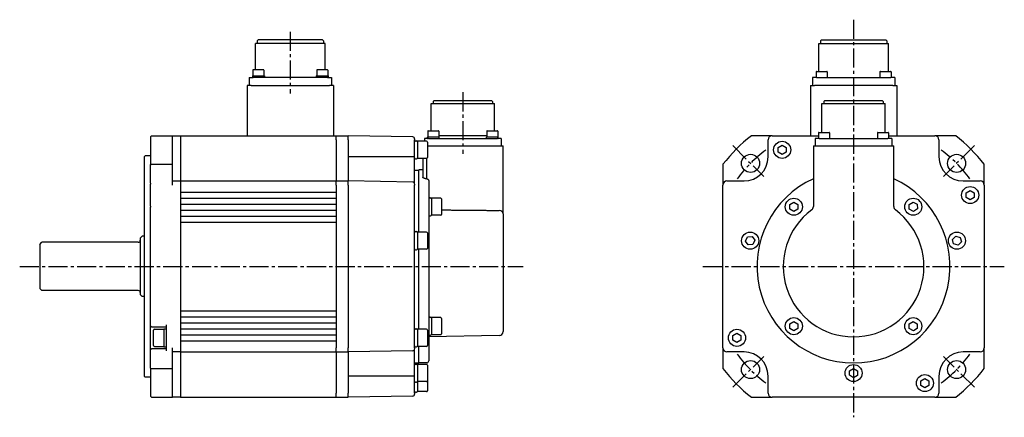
# Model space of a CAD drawing. Header units: millimetres. Extents: x 45132 to 45979, y 16857 to 17054.
# Tile 2 of 2: x 45489 to 45979, y 16857 to 17054. Entities that reach past the tile are written whole.
import ezdxf

# ---------------------------------------------------------------- set-up
doc = ezdxf.new("R2010")
doc.units = ezdxf.units.MM
doc.linetypes.add('CENTER2', pattern=[28.575, 19.05, -3.175, 3.175, -3.175])
doc.layers.add('Center', color=1, linetype='CENTER2')

msp = doc.modelspace()

# ---------------------------------------------------------------- linework, layer by layer
for p, q in [((45641.36, 17042.67), (45606.66, 17042.67)), ((45606.66, 17029.62), (45606.66, 17042.67)), ((45608.01, 17044.47), (45607.51, 17043.97)), ((45607.51, 17043.97), (45607.51, 17042.67)), ((45640.01, 17044.47), (45608.01, 17044.47)), ((45640.01, 17044.47), (45640.51, 17043.97)), ((45640.51, 17043.97), (45640.51, 17042.67)), ((45641.36, 17029.62), (45641.36, 17042.67)), ((45886.9, 17042.67), (45921.6, 17042.67)), ((45886.9, 17028.77), (45886.9, 17042.67)), ((45888.25, 17044.47), (45887.75, 17043.97)), ((45887.75, 17043.97), (45887.75, 17042.67)), ((45888.25, 17044.47), (45920.25, 17044.47)), ((45920.25, 17044.47), (45920.75, 17043.97)), ((45920.75, 17043.97), (45920.75, 17042.67)), ((45921.6, 17028.77), (45921.6, 17042.67)), ((45605.39, 17029.42), (45605.39, 17026.62)), ((45610.69, 17029.62), (45605.59, 17029.62)), ((45610.89, 17029.42), (45610.89, 17026.62)), ((45637.14, 17029.42), (45637.14, 17026.62)), ((45642.44, 17029.62), (45637.34, 17029.62)), ((45642.64, 17029.42), (45642.64, 17026.62)), ((45885.63, 17028.57), (45885.63, 17025.77)), ((45885.83, 17028.77), (45890.93, 17028.77)), ((45891.13, 17028.57), (45891.13, 17025.77)), ((45917.38, 17028.57), (45917.38, 17025.77)), ((45917.58, 17028.77), (45922.68, 17028.77)), ((45922.88, 17028.57), (45922.88, 17025.77)), ((45603.51, 17025.77), (45605.51, 17025.77)), ((45603.51, 17025.77), (45603.51, 17021.77)), ((45605.14, 17026.62), (45611.14, 17026.62)), ((45605.14, 17026.62), (45605.14, 17025.77)), ((45642.51, 17025.77), (45605.51, 17025.77)), ((45611.14, 17026.62), (45611.14, 17025.77)), ((45636.89, 17026.62), (45642.89, 17026.62)), ((45636.89, 17026.62), (45636.89, 17025.77)), ((45642.51, 17025.77), (45644.51, 17025.77)), ((45642.89, 17026.62), (45642.89, 17025.77)), ((45644.51, 17025.77), (45644.51, 17021.77)), ((45885.75, 17025.77), (45883.75, 17025.77)), ((45883.75, 17025.77), (45883.75, 17021.77)), ((45885.75, 17025.77), (45922.75, 17025.77)), ((45924.75, 17025.77), (45922.75, 17025.77)), ((45924.75, 17025.77), (45924.75, 17021.77)), ((45604.51, 17021.77), (45602.51, 17021.77)), ((45602.51, 17021.77), (45602.51, 16996.77)), ((45604.51, 17021.77), (45643.51, 17021.77)), ((45645.51, 17021.77), (45643.51, 17021.77)), ((45645.51, 17021.77), (45645.51, 16996.77)), ((45882.75, 17021.77), (45884.75, 17021.77)), ((45882.75, 17021.77), (45882.75, 16996.77)), ((45923.75, 17021.77), (45884.75, 17021.77)), ((45923.75, 17021.77), (45925.75, 17021.77)), ((45925.75, 17021.77), (45925.75, 16996.77)), ((45695.64, 17014.37), (45695.14, 17013.87)), ((45695.14, 17013.87), (45695.14, 17012.77)), ((45695.64, 17014.37), (45724.14, 17014.37)), ((45724.14, 17014.37), (45724.64, 17013.87)), ((45724.64, 17013.87), (45724.64, 17012.77)), ((45890, 17014.37), (45889.5, 17013.87)), ((45889.5, 17013.87), (45889.5, 17012.77)), ((45890, 17014.37), (45918.5, 17014.37)), ((45918.5, 17014.37), (45919, 17013.87)), ((45919, 17013.87), (45919, 17012.77)), ((45694.14, 17012.77), (45725.64, 17012.77)), ((45694.14, 16999.22), (45694.14, 17012.77)), ((45725.64, 16999.22), (45725.64, 17012.77)), ((45888.5, 17012.77), (45920, 17012.77)), ((45888.5, 16998.37), (45888.5, 17012.77)), ((45920, 16998.37), (45920, 17012.77)), ((45692.46, 16999.02), (45692.46, 16996.22)), ((45692.66, 16999.22), (45697.76, 16999.22)), ((45697.96, 16999.02), (45697.96, 16996.22)), ((45721.82, 16999.02), (45721.82, 16996.22)), ((45722.02, 16999.22), (45727.12, 16999.22)), ((45727.32, 16999.02), (45727.32, 16996.22)), ((45887.02, 16998.37), (45892.12, 16998.37)), ((45916.38, 16998.37), (45921.48, 16998.37)), ((45554.39, 16996.27), (45554.89, 16996.77)), ((45554.39, 16996.27), (45554.39, 16982.4)), ((45554.89, 16996.77), (45565.39, 16996.77)), ((45565.39, 16996.77), (45569.39, 16996.77)), ((45565.39, 16982.58), (45565.39, 16996.77)), ((45569.39, 16996.77), (45646.89, 16996.77)), ((45569.39, 16996.77), (45569.39, 16866.77)), ((45646.89, 16994.77), (45646.89, 16996.77)), ((45646.89, 16994.77), (45646.89, 16996.77)), ((45646.89, 16996.77), (45652.89, 16996.77)), ((45646.89, 16994.77), (45646.89, 16986.27)), ((45646.89, 16994.77), (45646.89, 16986.27)), ((45652.89, 16994.77), (45652.89, 16996.77)), ((45684.9, 16996.21), (45652.89, 16996.77)), ((45652.89, 16994.77), (45652.89, 16996.77)), ((45652.89, 16994.77), (45652.89, 16986.27)), ((45652.89, 16994.77), (45652.89, 16986.27)), ((45685.89, 16995.21), (45685.89, 16994.77)), ((45685.89, 16986.27), (45685.89, 16994.77)), ((45686.39, 16994.26), (45686.74, 16994.26)), ((45687.24, 16994.02), (45687.24, 16985.52)), ((45691.84, 16994.02), (45687.24, 16994.02)), ((45692.84, 16995.37), (45690.84, 16995.37)), ((45690.84, 16995.37), (45690.84, 16994.02)), ((45692.24, 16993.62), (45692.24, 16985.92)), ((45692.3, 16995.57), (45692.3, 16996.02)), ((45692.46, 16996.22), (45697.96, 16996.22)), ((45692.84, 16995.37), (45726.94, 16995.37)), ((45721.82, 16996.77), (45697.96, 16996.77)), ((45698.12, 16995.57), (45698.12, 16996.02)), ((45721.66, 16995.57), (45721.66, 16996.02)), ((45721.82, 16996.22), (45727.32, 16996.22)), ((45728.94, 16995.37), (45726.94, 16995.37)), ((45727.48, 16995.57), (45727.48, 16996.02)), ((45728.94, 16995.37), (45728.94, 16991.77)), ((45863.75, 16996.77), (45853.45, 16996.77)), ((45861.75, 16986.27), (45861.75, 16994.77)), ((45863.75, 16996.77), (45886.82, 16996.77)), ((45887.2, 16995.37), (45885.2, 16995.37)), ((45885.2, 16995.37), (45885.2, 16991.77)), ((45886.82, 16998.17), (45886.82, 16995.37)), ((45887.2, 16995.37), (45921.3, 16995.37)), ((45892.32, 16998.17), (45892.32, 16995.37)), ((45916.18, 16998.17), (45916.18, 16995.37)), ((45923.3, 16995.37), (45921.3, 16995.37)), ((45921.68, 16998.17), (45921.68, 16995.37)), ((45921.68, 16996.77), (45944.75, 16996.77)), ((45923.3, 16995.37), (45923.3, 16991.77)), ((45955.06, 16996.77), (45944.75, 16996.77)), ((45946.75, 16994.77), (45946.75, 16986.27)), ((45692.24, 16991.77), (45727.92, 16991.77)), ((45727.92, 16991.77), (45729.89, 16991.77)), ((45729.89, 16961.25), (45729.89, 16991.77)), ((45866.75, 16990.92), (45868.75, 16992.08)), ((45866.75, 16988.62), (45866.75, 16990.92)), ((45868.75, 16987.46), (45866.75, 16988.62)), ((45868.75, 16992.08), (45870.75, 16990.92)), ((45870.75, 16988.62), (45868.75, 16987.46)), ((45870.75, 16990.92), (45870.75, 16988.62)), ((45884.25, 16991.77), (45886.25, 16991.77)), ((45884.25, 16991.77), (45884.25, 16961.52)), ((45886.25, 16991.77), (45922.25, 16991.77)), ((45922.25, 16991.77), (45924.25, 16991.77)), ((45924.25, 16961.52), (45924.25, 16991.77)), ((45551.39, 16986.27), (45551.89, 16986.77)), ((45551.39, 16986.27), (45551.39, 16877.27)), ((45554.39, 16986.77), (45551.89, 16986.77)), ((45646.89, 16986.27), (45646.89, 16974.27)), ((45646.89, 16986.27), (45646.89, 16974.27)), ((45652.89, 16986.27), (45652.89, 16974.27)), ((45684.9, 16986.27), (45652.89, 16986.27)), ((45652.89, 16986.27), (45652.89, 16974.27)), ((45685.89, 16986.27), (45684.9, 16986.27)), ((45685.89, 16972.71), (45685.89, 16986.27)), ((45686.39, 16985.29), (45686.74, 16985.29)), ((45691.84, 16985.52), (45687.24, 16985.52)), ((45689.89, 16985.52), (45689.89, 16976.24)), ((45691.92, 16975.34), (45691.92, 16985.53)), ((45554.39, 16973.27), (45554.39, 16982.4)), ((45554.89, 16982.58), (45565.39, 16982.58)), ((45565.39, 16972.27), (45565.39, 16982.58)), ((45685.89, 16979.67), (45687.89, 16979.67)), ((45687.89, 16948.84), (45687.89, 16979.77)), ((45689.89, 16979.74), (45687.89, 16979.77)), ((45839.25, 16982.58), (45839.25, 16972.27)), ((45969.25, 16972.27), (45969.25, 16982.58)), ((45565.39, 16974.27), (45569.39, 16974.27)), ((45569.39, 16974.27), (45646.89, 16974.27)), ((45646.89, 16972.27), (45646.89, 16974.27)), ((45646.89, 16972.27), (45646.89, 16974.27)), ((45646.89, 16974.27), (45652.89, 16974.27)), ((45652.89, 16972.27), (45652.89, 16974.27)), ((45684.9, 16973.71), (45652.89, 16974.27)), ((45652.89, 16972.27), (45652.89, 16974.27)), ((45692.89, 16974.25), (45692.89, 16884.84)), ((45841.25, 16974.27), (45849.75, 16974.27)), ((45958.75, 16974.27), (45967.25, 16974.27)), ((45554.39, 16973.27), (45554.39, 16972.77)), ((45554.39, 16961.77), (45554.39, 16972.77)), ((45646.89, 16972.27), (45646.89, 16969.74)), ((45646.89, 16972.27), (45646.89, 16891.27)), ((45652.89, 16972.27), (45652.89, 16891.27)), ((45652.89, 16972.27), (45652.89, 16891.27)), ((45685.89, 16972.71), (45685.89, 16972.27)), ((45685.89, 16891.27), (45685.89, 16972.27)), ((45839.25, 16891.27), (45839.25, 16972.27)), ((45960.25, 16968.42), (45962.25, 16969.58)), ((45962.25, 16969.58), (45964.25, 16968.42)), ((45969.25, 16972.27), (45969.25, 16891.27)), ((45569.39, 16968.77), (45646.89, 16968.77)), ((45569.39, 16965.77), (45646.89, 16965.77)), ((45646.89, 16965.3), (45646.89, 16963.74)), ((45693.39, 16965.95), (45693.74, 16965.95)), ((45694.24, 16965.72), (45694.24, 16957.22)), ((45698.84, 16965.72), (45694.24, 16965.72)), ((45699.24, 16965.32), (45699.24, 16957.62)), ((45960.25, 16966.12), (45960.25, 16968.42)), ((45962.25, 16964.96), (45960.25, 16966.12)), ((45964.25, 16966.12), (45962.25, 16964.96)), ((45964.25, 16968.42), (45964.25, 16966.12)), ((45554.39, 16961.77), (45554.39, 16961.27)), ((45554.39, 16881.14), (45554.39, 16961.27)), ((45569.39, 16962.77), (45646.89, 16962.77)), ((45569.39, 16959.77), (45646.89, 16959.77)), ((45646.89, 16959.3), (45646.89, 16957.74)), ((45729.89, 16958.01), (45729.89, 16961.25)), ((45872.55, 16962.62), (45874.55, 16963.78)), ((45872.55, 16960.31), (45872.55, 16962.62)), ((45874.55, 16959.16), (45872.55, 16960.31)), ((45874.55, 16963.78), (45876.55, 16962.62)), ((45876.55, 16960.31), (45874.55, 16959.16)), ((45876.55, 16962.62), (45876.55, 16960.31)), ((45931.92, 16962.58), (45933.9, 16963.78)), ((45931.98, 16960.27), (45931.92, 16962.58)), ((45934, 16959.16), (45931.98, 16960.27)), ((45933.9, 16963.78), (45935.92, 16962.67)), ((45935.98, 16960.36), (45934, 16959.16)), ((45935.92, 16962.67), (45935.98, 16960.36)), ((45569.39, 16956.77), (45646.89, 16956.77)), ((45693.39, 16956.98), (45693.74, 16956.98)), ((45698.84, 16957.22), (45694.24, 16957.22)), ((45729.89, 16958.01), (45729.89, 16899.38)), ((45569.39, 16953.77), (45646.89, 16953.77)), ((45646.89, 16953.3), (45646.89, 16910.24)), ((45549.39, 16945.77), (45550.39, 16946.77)), ((45549.39, 16945.77), (45549.39, 16917.77)), ((45551.39, 16946.77), (45550.39, 16946.77)), ((45686.39, 16949.08), (45686.74, 16949.08)), ((45687.24, 16948.84), (45687.24, 16940.34)), ((45691.84, 16948.84), (45687.24, 16948.84)), ((45692.24, 16948.44), (45692.24, 16940.74)), ((45850.52, 16944.41), (45851.51, 16946.49)), ((45851.51, 16946.49), (45853.82, 16946.68)), ((45853.82, 16946.68), (45855.13, 16944.78)), ((45855.13, 16944.78), (45854.14, 16942.69)), ((45953.46, 16945.22), (45955.11, 16946.83)), ((45954.02, 16942.98), (45953.46, 16945.22)), ((45955.11, 16946.83), (45957.33, 16946.2)), ((45957.33, 16946.2), (45957.9, 16943.96)), ((45499.39, 16942.77), (45500.39, 16943.77)), ((45499.39, 16942.77), (45499.39, 16920.77)), ((45548.39, 16943.77), (45500.39, 16943.77)), ((45686.39, 16940.11), (45686.74, 16940.11)), ((45691.84, 16940.34), (45687.24, 16940.34)), ((45687.89, 16900.52), (45687.89, 16940.34)), ((45851.83, 16942.51), (45850.52, 16944.41)), ((45854.14, 16942.69), (45851.83, 16942.51)), ((45956.24, 16942.35), (45954.02, 16942.98)), ((45957.9, 16943.96), (45956.24, 16942.35)), ((45499.39, 16920.77), (45500.39, 16919.77)), ((45548.39, 16919.77), (45500.39, 16919.77)), ((45549.39, 16917.77), (45550.39, 16916.77)), ((45551.39, 16916.77), (45550.39, 16916.77)), ((45569.39, 16909.77), (45646.89, 16909.77)), ((45569.39, 16906.77), (45646.89, 16906.77)), ((45646.89, 16905.8), (45646.89, 16904.24)), ((45693.39, 16906.56), (45693.74, 16906.56)), ((45694.24, 16906.32), (45694.24, 16897.82)), ((45698.84, 16906.32), (45694.24, 16906.32)), ((45699.24, 16905.92), (45699.24, 16898.22)), ((45554.89, 16901.77), (45554.39, 16902.27)), ((45554.89, 16901.77), (45562.39, 16901.77)), ((45556.44, 16900.52), (45561.04, 16900.52)), ((45561.04, 16900.77), (45561.04, 16891.77)), ((45561.04, 16900.77), (45562.39, 16900.77)), ((45562.39, 16889.77), (45562.39, 16902.77)), ((45569.39, 16903.77), (45646.89, 16903.77)), ((45569.39, 16900.77), (45646.89, 16900.77)), ((45686.39, 16900.76), (45686.74, 16900.76)), ((45687.24, 16900.52), (45687.24, 16892.02)), ((45691.84, 16900.52), (45687.24, 16900.52)), ((45872.53, 16903.18), (45874.5, 16904.38)), ((45872.58, 16900.87), (45872.53, 16903.18)), ((45874.61, 16899.76), (45872.58, 16900.87)), ((45874.5, 16904.38), (45876.53, 16903.27)), ((45876.58, 16900.96), (45874.61, 16899.76)), ((45876.53, 16903.27), (45876.58, 16900.96)), ((45931.92, 16903.18), (45933.9, 16904.38)), ((45931.98, 16900.87), (45931.92, 16903.18)), ((45934, 16899.76), (45931.98, 16900.87)), ((45933.9, 16904.38), (45935.92, 16903.27)), ((45935.97, 16900.96), (45934, 16899.76)), ((45935.92, 16903.27), (45935.97, 16900.96)), ((45556.04, 16892.42), (45556.04, 16900.12)), ((45569.39, 16897.77), (45646.89, 16897.77)), ((45646.89, 16899.8), (45646.89, 16898.24)), ((45692.24, 16900.12), (45692.24, 16892.42)), ((45727.92, 16897.38), (45692.89, 16896.77)), ((45693.39, 16897.59), (45693.74, 16897.59)), ((45698.84, 16897.82), (45694.24, 16897.82)), ((45844.25, 16897.42), (45846.25, 16898.58)), ((45844.25, 16895.12), (45844.25, 16897.42)), ((45846.25, 16898.58), (45848.25, 16897.42)), ((45848.25, 16897.42), (45848.25, 16895.12)), ((45554.89, 16890.77), (45554.39, 16890.27)), ((45562.39, 16890.77), (45554.89, 16890.77)), ((45556.44, 16892.02), (45561.04, 16892.02)), ((45561.04, 16891.77), (45562.39, 16891.77)), ((45565.39, 16880.96), (45565.39, 16891.27)), ((45569.39, 16894.77), (45646.89, 16894.77)), ((45646.89, 16893.8), (45646.89, 16891.27)), ((45646.89, 16889.27), (45646.89, 16891.27)), ((45646.89, 16889.27), (45646.89, 16891.27)), ((45652.89, 16889.27), (45652.89, 16891.27)), ((45652.89, 16889.27), (45652.89, 16891.27)), ((45685.89, 16891.27), (45685.89, 16890.83)), ((45685.89, 16877.27), (45685.89, 16890.83)), ((45686.39, 16891.79), (45686.74, 16891.79)), ((45691.84, 16892.02), (45687.24, 16892.02)), ((45687.89, 16883.77), (45687.89, 16892.02)), ((45839.25, 16891.27), (45839.25, 16880.96)), ((45846.25, 16893.96), (45844.25, 16895.12)), ((45848.25, 16895.12), (45846.25, 16893.96)), ((45969.25, 16880.96), (45969.25, 16891.27)), ((45569.39, 16889.27), (45565.39, 16889.27)), ((45569.39, 16889.27), (45646.89, 16889.27)), ((45646.89, 16889.27), (45646.89, 16877.27)), ((45646.89, 16889.27), (45646.89, 16877.27)), ((45646.89, 16889.27), (45652.89, 16889.27)), ((45684.9, 16889.83), (45652.89, 16889.27)), ((45652.89, 16889.27), (45652.89, 16877.27)), ((45652.89, 16889.27), (45652.89, 16877.27)), ((45849.75, 16889.27), (45841.25, 16889.27)), ((45967.25, 16889.27), (45958.75, 16889.27)), ((45554.39, 16881.14), (45554.39, 16867.27)), ((45554.89, 16880.96), (45565.39, 16880.96)), ((45565.39, 16866.77), (45565.39, 16880.96)), ((45685.89, 16883.87), (45687.89, 16883.87)), ((45686.39, 16883.26), (45686.74, 16883.26)), ((45687.24, 16883.02), (45687.24, 16874.52)), ((45691.84, 16883.02), (45687.24, 16883.02)), ((45691.9, 16883.84), (45687.89, 16883.77)), ((45692.24, 16882.62), (45692.24, 16874.92)), ((45902.27, 16879.95), (45904.28, 16881.08)), ((45904.28, 16881.08), (45906.27, 16879.9)), ((45551.39, 16877.27), (45551.89, 16876.77)), ((45554.39, 16876.77), (45551.89, 16876.77)), ((45646.89, 16877.27), (45646.89, 16868.77)), ((45646.89, 16877.27), (45646.89, 16868.77)), ((45652.89, 16877.27), (45652.89, 16868.77)), ((45684.9, 16877.27), (45652.89, 16877.27)), ((45652.89, 16877.27), (45652.89, 16868.77)), ((45685.89, 16877.27), (45684.9, 16877.27)), ((45685.89, 16868.77), (45685.89, 16877.27)), ((45861.75, 16868.77), (45861.75, 16877.27)), ((45902.24, 16877.64), (45902.27, 16879.95)), ((45904.22, 16876.46), (45902.24, 16877.64)), ((45906.24, 16877.59), (45904.22, 16876.46)), ((45906.27, 16879.9), (45906.24, 16877.59)), ((45937.75, 16874.92), (45939.75, 16876.08)), ((45939.75, 16876.08), (45941.75, 16874.92)), ((45946.75, 16877.27), (45946.75, 16868.77)), ((45686.39, 16874.29), (45686.74, 16874.29)), ((45687.24, 16874.52), (45687.24, 16869.52)), ((45691.84, 16874.52), (45687.24, 16874.52)), ((45692.24, 16874.92), (45692.24, 16869.92)), ((45937.75, 16872.62), (45937.75, 16874.92)), ((45939.75, 16871.46), (45937.75, 16872.62)), ((45941.75, 16872.62), (45939.75, 16871.46)), ((45941.75, 16874.92), (45941.75, 16872.62)), ((45554.39, 16867.27), (45554.89, 16866.77)), ((45554.89, 16866.77), (45565.39, 16866.77)), ((45569.39, 16866.77), (45565.39, 16866.77)), ((45569.39, 16866.77), (45646.89, 16866.77)), ((45646.89, 16866.77), (45646.89, 16868.77)), ((45646.89, 16866.77), (45646.89, 16868.77)), ((45646.89, 16866.77), (45652.89, 16866.77)), ((45652.89, 16866.77), (45652.89, 16868.77)), ((45652.89, 16866.77), (45652.89, 16868.77)), ((45684.9, 16867.33), (45652.89, 16866.77)), ((45685.89, 16868.77), (45685.89, 16868.33)), ((45686.39, 16869.29), (45686.74, 16869.29)), ((45691.84, 16869.52), (45687.24, 16869.52)), ((45853.45, 16866.77), (45863.75, 16866.77)), ((45944.75, 16866.77), (45863.75, 16866.77)), ((45944.75, 16866.77), (45955.06, 16866.77))]:
    msp.add_line(p, q)
at = {"flags": 128}
for points in [[(45554.39, 16982.4), (45554.41, 16982.41), (45554.43, 16982.42), (45554.45, 16982.43), (45554.47, 16982.43), (45554.49, 16982.44), (45554.51, 16982.45), (45554.53, 16982.45), (45554.55, 16982.46), (45554.57, 16982.47), (45554.6, 16982.48), (45554.62, 16982.48), (45554.64, 16982.49), (45554.66, 16982.5), (45554.68, 16982.5), (45554.7, 16982.51), (45554.72, 16982.52), (45554.74, 16982.53), (45554.76, 16982.53), (45554.78, 16982.54), (45554.8, 16982.55), (45554.82, 16982.55), (45554.85, 16982.56), (45554.87, 16982.57), (45554.89, 16982.58)], [(45691.9, 16975.34), (45691.77, 16975.35), (45691.64, 16975.36), (45691.5, 16975.37), (45691.37, 16975.39), (45691.24, 16975.41), (45691.11, 16975.43), (45690.98, 16975.46), (45690.86, 16975.49), (45690.75, 16975.53), (45690.65, 16975.56), (45690.55, 16975.6), (45690.45, 16975.64), (45690.37, 16975.69), (45690.29, 16975.73), (45690.21, 16975.78), (45690.15, 16975.83), (45690.09, 16975.88), (45690.03, 16975.93), (45689.99, 16975.98), (45689.95, 16976.04), (45689.92, 16976.09), (45689.9, 16976.14), (45689.89, 16976.19), (45689.89, 16976.24)], [(45691.9, 16975.34), (45691.91, 16975.34), (45691.91, 16975.34), (45691.91, 16975.34), (45691.91, 16975.34), (45691.91, 16975.34), (45691.91, 16975.34), (45691.91, 16975.34), (45691.91, 16975.34), (45691.91, 16975.34), (45691.91, 16975.34), (45691.91, 16975.34), (45691.91, 16975.34), (45691.91, 16975.34), (45691.91, 16975.34), (45691.92, 16975.34), (45691.92, 16975.34), (45691.92, 16975.34), (45691.92, 16975.34), (45691.92, 16975.34), (45691.92, 16975.34), (45691.92, 16975.34), (45691.92, 16975.34), (45691.92, 16975.34), (45691.92, 16975.34)], [(45691.92, 16975.34), (45691.99, 16975.34), (45692.06, 16975.33), (45692.12, 16975.31), (45692.19, 16975.29), (45692.25, 16975.27), (45692.31, 16975.24), (45692.37, 16975.21), (45692.42, 16975.17), (45692.48, 16975.13), (45692.53, 16975.09), (45692.58, 16975.04), (45692.62, 16975), (45692.66, 16974.94), (45692.7, 16974.89), (45692.74, 16974.83), (45692.77, 16974.77), (45692.8, 16974.71), (45692.82, 16974.65), (45692.84, 16974.58), (45692.86, 16974.52), (45692.87, 16974.45), (45692.88, 16974.38), (45692.88, 16974.31), (45692.89, 16974.25)], [(45699.24, 16959.89), (45699.74, 16959.89), (45700.24, 16959.88), (45700.75, 16959.88), (45701.25, 16959.87), (45701.75, 16959.87), (45702.26, 16959.86), (45702.76, 16959.86), (45703.26, 16959.85), (45703.77, 16959.85), (45704.27, 16959.84), (45704.77, 16959.84), (45705.28, 16959.83), (45705.78, 16959.83), (45706.28, 16959.83), (45706.79, 16959.82), (45707.29, 16959.82), (45707.79, 16959.81), (45708.3, 16959.81), (45708.8, 16959.8), (45709.3, 16959.8), (45709.81, 16959.79), (45710.31, 16959.79), (45710.81, 16959.78), (45711.31, 16959.78), (45711.82, 16959.77), (45712.32, 16959.77), (45712.82, 16959.77), (45713.33, 16959.76), (45713.83, 16959.76), (45714.33, 16959.75), (45714.84, 16959.75), (45715.34, 16959.74), (45715.84, 16959.74), (45716.35, 16959.73), (45716.85, 16959.73), (45717.35, 16959.72), (45717.86, 16959.72), (45718.36, 16959.71), (45718.86, 16959.71), (45719.37, 16959.71), (45719.87, 16959.7), (45720.37, 16959.7), (45720.88, 16959.69), (45721.38, 16959.69), (45721.88, 16959.68), (45722.39, 16959.68), (45722.89, 16959.67), (45723.39, 16959.67), (45723.9, 16959.66), (45724.4, 16959.66), (45724.9, 16959.65), (45725.41, 16959.65), (45725.91, 16959.65), (45726.41, 16959.64), (45726.92, 16959.64), (45727.42, 16959.63), (45727.92, 16959.63)], [(45554.39, 16881.14), (45554.41, 16881.13), (45554.43, 16881.12), (45554.45, 16881.12), (45554.47, 16881.11), (45554.49, 16881.1), (45554.51, 16881.09), (45554.53, 16881.09), (45554.55, 16881.08), (45554.57, 16881.07), (45554.6, 16881.06), (45554.62, 16881.06), (45554.64, 16881.05), (45554.66, 16881.04), (45554.68, 16881.04), (45554.7, 16881.03), (45554.72, 16881.02), (45554.74, 16881.01), (45554.76, 16881.01), (45554.78, 16881), (45554.8, 16880.99), (45554.82, 16880.99), (45554.85, 16880.98), (45554.87, 16880.97), (45554.89, 16880.96)]]:
    msp.add_lwpolyline(points, dxfattribs=at)
for centre, radius in [((45868.75, 16989.77), 4.25), ((45852.99, 16983.04), 4.5), ((45955.52, 16983.04), 4.5), ((45962.25, 16967.27), 4.25), ((45874.55, 16961.47), 4.25), ((45933.95, 16961.47), 4.25), ((45852.83, 16944.59), 4.25), ((45955.68, 16944.59), 4.25), ((45874.55, 16902.07), 4.25), ((45933.95, 16902.07), 4.25), ((45846.25, 16896.27), 4.25), ((45852.99, 16880.5), 4.5), ((45904.25, 16878.77), 4.25), ((45955.52, 16880.5), 4.5), ((45939.75, 16873.77), 4.25)]:
    msp.add_circle(centre, radius)
for centre, radius, start, end in [((45605.59, 17029.42), 0.2, 90, 180), ((45610.69, 17029.42), 0.2, 0, 90), ((45637.34, 17029.42), 0.2, 90, 180), ((45642.44, 17029.42), 0.2, 0, 90), ((45885.83, 17028.57), 0.2, 90, 180), ((45890.93, 17028.57), 0.2, 0, 90), ((45917.58, 17028.57), 0.2, 90, 180), ((45922.68, 17028.57), 0.2, 0, 90), ((45692.66, 16999.02), 0.2, 90, 180), ((45697.76, 16999.02), 0.2, 0, 90), ((45722.02, 16999.02), 0.2, 90, 180), ((45727.12, 16999.02), 0.2, 0, 90), ((45887.02, 16998.17), 0.2, 90, 180), ((45892.12, 16998.17), 0.2, 0, 90), ((45916.38, 16998.17), 0.2, 90, 180), ((45921.48, 16998.17), 0.2, 0, 90), ((45684.89, 16995.21), 1, 0, 89), ((45686.39, 16993.76), 0.5, 90, 180), ((45686.74, 16993.76), 0.5, 0, 90), ((45691.84, 16993.62), 0.4, 0, 90), ((45692.5, 16996.02), 0.2, 90, 180), ((45692.5, 16995.57), 0.2, 180, 270), ((45697.92, 16996.02), 0.2, 0, 90), ((45697.92, 16995.57), 0.2, 270, 0), ((45721.86, 16996.02), 0.2, 90, 180), ((45721.86, 16995.57), 0.2, 180, 270), ((45727.28, 16996.02), 0.2, 0, 90), ((45727.28, 16995.57), 0.2, 270, 0), ((45904.25, 16931.77), 82.5, 128.0123, 141.9877), ((45863.75, 16994.77), 2, 90, 180), ((45944.75, 16994.77), 2, 0, 90), ((45904.25, 16931.77), 82.5, 38.0123, 51.9877), ((45686.39, 16985.79), 0.5, 180, 270), ((45686.74, 16985.79), 0.5, 270, 0), ((45691.84, 16985.92), 0.4, 270, 0), ((45849.75, 16986.27), 12, 270, 0), ((45958.75, 16986.27), 12, 180, 270), ((45841.25, 16972.27), 2, 90, 180), ((45904.25, 16931.77), 48, 114.6243, 65.3757), ((45967.25, 16972.27), 2, 0, 90), ((45684.89, 16972.71), 1, 0, 89), ((45693.39, 16965.45), 0.5, 90, 180), ((45693.74, 16965.45), 0.5, 0, 90), ((45698.84, 16965.32), 0.4, 0, 90), ((45904.25, 16931.77), 35, 126.4837, 53.5163), ((45882.25, 16961.52), 2, 306.4837, 0), ((45926.25, 16961.52), 2, 180, 233.5163), ((45693.39, 16957.48), 0.5, 180, 270), ((45693.74, 16957.48), 0.5, 270, 0), ((45698.84, 16957.62), 0.4, 270, 0), ((45548.39, 16944.77), 1, 270, 0), ((45686.39, 16948.58), 0.5, 90, 180), ((45686.74, 16948.58), 0.5, 0, 90), ((45691.84, 16948.44), 0.4, 0, 90), ((45686.39, 16940.61), 0.5, 180, 270), ((45686.74, 16940.61), 0.5, 270, 0), ((45691.84, 16940.74), 0.4, 270, 0), ((45548.39, 16918.77), 1, 0, 90), ((45693.39, 16906.06), 0.5, 90, 180), ((45693.74, 16906.06), 0.5, 0, 90), ((45698.84, 16905.92), 0.4, 0, 90), ((45556.44, 16900.12), 0.4, 90, 180), ((45686.39, 16900.26), 0.5, 90, 180), ((45686.74, 16900.26), 0.5, 0, 90), ((45691.84, 16900.12), 0.4, 0, 90), ((45693.39, 16898.09), 0.5, 180, 270), ((45693.74, 16898.09), 0.5, 270, 0), ((45698.84, 16898.22), 0.4, 270, 0), ((45727.89, 16899.38), 2, 271, 0), ((45556.44, 16892.42), 0.4, 180, 270), ((45684.89, 16890.83), 1, 271, 0), ((45686.39, 16892.29), 0.5, 180, 270), ((45686.74, 16892.29), 0.5, 270, 0), ((45691.84, 16892.42), 0.4, 270, 0), ((45841.25, 16891.27), 2, 180, 270), ((45967.25, 16891.27), 2, 270, 0), ((45849.75, 16877.27), 12, 0, 90), ((45958.75, 16877.27), 12, 90, 180), ((45686.39, 16882.76), 0.5, 90, 180), ((45686.74, 16882.76), 0.5, 0, 90), ((45691.84, 16882.62), 0.4, 0, 90), ((45691.89, 16884.84), 1, 271, 0), ((45904.25, 16931.77), 82.5, 218.0123, 231.9877), ((45904.25, 16931.77), 82.5, 308.0123, 321.9877), ((45686.39, 16874.79), 0.5, 180, 270), ((45686.74, 16874.79), 0.5, 270, 0), ((45691.84, 16874.92), 0.4, 270, 0), ((45684.89, 16868.33), 1, 271, 0), ((45686.39, 16869.79), 0.5, 180, 270), ((45686.74, 16869.79), 0.5, 270, 0), ((45691.84, 16869.92), 0.4, 270, 0), ((45863.75, 16868.77), 2, 180, 270), ((45944.75, 16868.77), 2, 270, 0)]:
    msp.add_arc(centre, radius, start, end)
msp.add_ellipse((45727.89, 16958.01), major_axis=(2, 0), ratio=0.810066, start_param=0, end_param=1.553343)
at = {"layer": 'Center', "ltscale": 0.5}
for p, q in [((45904.25, 17054.47), (45904.25, 16856.77)), ((45624.01, 17048.47), (45624.01, 17017.77)), ((45709.89, 17018.37), (45709.89, 16987.77)), ((45844.15, 16991.87), (45859.56, 16976.47)), ((45964.36, 16991.87), (45948.95, 16976.47)), ((45489.39, 16931.77), (45739.89, 16931.77)), ((45829.25, 16931.77), (45979.25, 16931.77)), ((45844.15, 16871.67), (45859.56, 16887.07)), ((45964.36, 16871.67), (45948.95, 16887.07))]:
    msp.add_line(p, q, dxfattribs=at)
for start, end in [(127, 143), (37, 53), (217, 233), (307, 323)]:
    msp.add_arc((45904.25, 16931.77), 72.5, start, end, dxfattribs=at)

doc.saveas('drawing.dxf')
